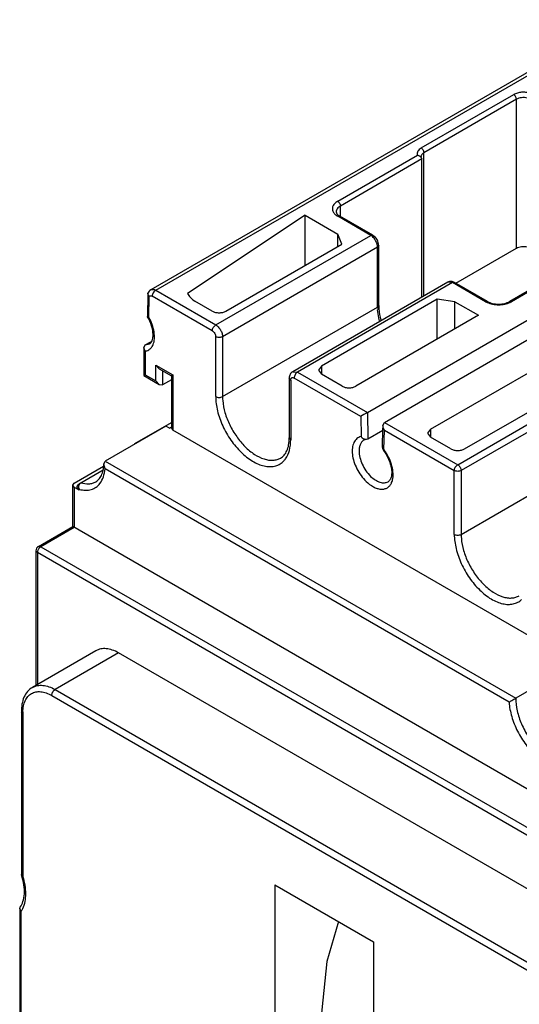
# Model space of a CAD drawing. Header units: millimetres. Extents: x 20 to 157, y 25 to 222.
# Tile 2 of 5: x 20 to 72, y 120 to 222. Entities that reach past the tile are written whole.
import ezdxf

# ---------------------------------------------------------------- set-up
doc = ezdxf.new("R2010")
doc.units = ezdxf.units.MM
doc.header["$LTSCALE"] = 16.076657
doc.layers.get('0').update_dxf_attribs({"linetype": 'CONTINUOUS'})

msp = doc.modelspace()

# ---------------------------------------------------------------- linework, layer by layer
at = {"color": 7, "linetype": 'Continuous'}
for p, q in [((82.34, 222.21), (33.84, 194.21)), ((34.34, 194.16), (76.59, 218.55)), ((61.87, 208.91), (71.47, 214.45)), ((71.75, 213.96), (62.15, 208.42)), ((71.75, 198.53), (71.75, 213.96)), ((56.29, 181.48), (104.8, 209.49)), ((58.06, 180.46), (106.56, 208.47)), ((62.15, 193.57), (62.15, 208.42)), ((53.22, 203.38), (61.5, 208.16)), ((61.95, 207.77), (53.5, 202.89)), ((61.89, 207.93), (61.95, 207.77)), ((61.95, 193.45), (61.95, 207.77)), ((53.5, 201.8), (53.5, 202.89)), ((49.84, 201.94), (37.62, 193.83)), ((49.84, 196.74), (49.84, 201.94)), ((49.84, 201.94), (53.22, 199.99)), ((53.42, 201.85), (53.22, 201.83)), ((56.65, 199.85), (53.22, 201.83)), ((56.85, 199.87), (53.42, 201.85)), ((40.56, 190.56), (56.65, 199.85)), ((53.22, 198.69), (53.22, 199.99)), ((53.64, 198.93), (53.22, 199.99)), ((56.65, 199.85), (56.85, 199.87)), ((57.36, 198.63), (41.27, 189.34)), ((41.62, 191.99), (53.64, 198.93)), ((57.47, 198.79), (57.36, 198.63)), ((57.36, 192.42), (57.36, 198.63)), ((57.47, 192.58), (57.47, 198.79)), ((65.46, 194.9), (71.75, 198.53)), ((79.44, 197.84), (71.05, 192.99)), ((79.53, 197.75), (71.25, 192.97)), ((34.34, 194.16), (40.56, 190.56)), ((64.63, 195), (48.55, 185.71)), ((65.13, 194.95), (49.05, 185.66)), ((65.13, 194.95), (64.63, 195)), ((65.33, 194.97), (65.13, 194.95)), ((68.56, 192.97), (65.13, 194.95)), ((68.76, 192.99), (65.33, 194.97)), ((33.52, 193.77), (33.48, 191.44)), ((33.52, 193.77), (33.53, 193.84)), ((33.66, 193.5), (33.52, 193.77)), ((33.63, 191.35), (33.66, 193.5)), ((40.21, 189.95), (33.98, 193.55)), ((40.21, 191.99), (38.39, 193.04)), ((63.54, 193.22), (51.52, 186.28)), ((63.54, 189.09), (63.54, 193.22)), ((65.38, 192.97), (63.54, 193.22)), ((65.38, 190.16), (65.38, 192.97)), ((65.38, 192.97), (67.82, 191.56)), ((68.56, 192.97), (68.76, 192.99)), ((71.05, 192.99), (71.25, 192.97)), ((41.27, 183.13), (57.36, 192.42)), ((57.36, 192.42), (57.47, 192.58)), ((33.49, 191.41), (33.48, 191.44)), ((33.63, 191.35), (33.49, 191.41)), ((67.82, 191.56), (55.09, 184.22)), ((40.56, 183.13), (40.56, 189.34)), ((41.27, 189.34), (41.27, 183.13)), ((33.1, 188.2), (33.24, 188.48)), ((33.1, 188.2), (33.1, 185.31)), ((33.24, 187.83), (33.1, 188.2)), ((33.24, 188.48), (33.83, 188.81)), ((33.24, 188.48), (33.7, 188.59)), ((33.24, 187.83), (33.24, 185.4)), ((62.84, 179.75), (75.56, 187.09)), ((34.36, 184.76), (34.36, 186.39)), ((34.36, 186.39), (34.71, 186.02)), ((34.36, 186.39), (36.12, 185.37)), ((34.71, 186.02), (35.98, 185.28)), ((51.52, 186.28), (51.23, 185.87)), ((51.23, 185.87), (51.52, 185.46)), ((51.52, 186.28), (51.52, 185.46)), ((33.24, 185.4), (33.1, 185.31)), ((33.1, 185.31), (34.71, 184.38)), ((33.24, 185.4), (34.36, 184.76)), ((35.06, 185.81), (35.06, 184.35)), ((35.98, 184.88), (35.06, 184.35)), ((36.12, 185.37), (35.98, 185.28)), ((35.98, 185.28), (35.98, 179.86)), ((36.12, 185.37), (36.12, 179.65)), ((48.19, 185.05), (48.19, 178.85)), ((48.34, 184.85), (48.19, 185.05)), ((48.34, 184.85), (48.34, 178.64)), ((48.55, 185.71), (49.05, 185.66)), ((55.6, 181.07), (48.69, 185.05)), ((49.05, 185.66), (56.29, 181.48)), ((53.68, 184.22), (51.52, 185.46)), ((65.66, 176.07), (81.75, 185.36)), ((34.36, 184.76), (34.71, 184.38)), ((34.71, 184.38), (35.06, 184.35)), ((82.1, 184.75), (66.02, 175.46)), ((66.37, 177.7), (78.39, 184.64)), ((55.6, 181.07), (55.64, 178.98)), ((56.29, 181.48), (56.35, 178.75)), ((35.4, 180.07), (29.1, 176.44)), ((32.18, 178.25), (35.98, 180.45)), ((35.77, 179.86), (35.4, 180.07)), ((35.77, 179.86), (35.98, 179.98)), ((35.98, 179.86), (36.12, 179.65)), ((57.86, 177.85), (57.91, 179.85)), ((57.91, 180.14), (58.06, 180.46)), ((57.91, 180.14), (57.91, 179.85)), ((58.06, 179.64), (57.91, 179.85)), ((58.06, 180.46), (65.66, 176.07)), ((62.84, 179.75), (62.54, 179.34)), ((62.84, 179.75), (62.84, 178.93)), ((77.97, 155.49), (36.12, 179.65)), ((48.19, 178.85), (48.34, 178.64)), ((55.95, 178.64), (56.2, 178.71)), ((56.2, 178.71), (56.35, 178.75)), ((56.35, 178.75), (57.9, 179.64)), ((58.01, 177.64), (58.06, 179.64)), ((58.06, 179.64), (65.31, 175.46)), ((62.54, 179.34), (62.84, 178.93)), ((64.96, 177.7), (62.84, 178.93)), ((32.18, 178.22), (32.18, 178.25)), ((32.21, 178.24), (32.18, 178.25)), ((57.86, 177.85), (58.01, 177.64)), ((66.02, 168.84), (82.1, 178.13)), ((58.01, 177.64), (57.96, 177.54)), ((25.89, 174.16), (28.93, 175.91)), ((28.96, 176.13), (29.1, 176.44)), ((29.09, 175.63), (28.96, 176.13)), ((70.99, 151.44), (29.09, 175.63)), ((29.1, 176.44), (71.68, 151.86)), ((26.57, 174.19), (28.88, 175.53)), ((65.31, 168.84), (65.31, 175.46)), ((66.02, 175.46), (66.02, 168.84)), ((25.74, 173.95), (25.89, 174.16)), ((25.74, 169.65), (25.74, 173.95)), ((25.89, 173.75), (25.74, 173.95)), ((25.89, 173.75), (25.89, 169.56)), ((25.89, 173.75), (26.37, 173.47)), ((26.53, 174.16), (26.22, 173.91)), ((26.53, 174.16), (26.57, 174.19)), ((26.37, 173.47), (26.42, 173.51)), ((22.17, 167.59), (25.74, 169.65)), ((25.89, 169.56), (22.42, 167.56)), ((99.94, 126.81), (25.74, 169.65)), ((22.17, 167.59), (22.42, 167.56)), ((22.42, 167.56), (95.77, 125.22)), ((21.92, 167.15), (21.92, 153.18)), ((22.07, 166.95), (21.92, 167.15)), ((22.07, 166.95), (22.07, 153.27)), ((95.42, 124.6), (22.07, 166.95)), ((28.13, 156.77), (21.55, 152.97)), ((30.48, 156.55), (23.91, 152.75)), ((87.02, 123.91), (30.48, 156.55)), ((77.97, 155.49), (71.68, 151.86)), ((23.56, 152.14), (80.09, 119.5)), ((23.91, 152.75), (80.44, 120.11)), ((20.42, 150.45), (20.42, 133.56)), ((20.57, 150.25), (20.42, 150.44)), ((20.57, 150.25), (20.57, 133.42)), ((20.43, 133.53), (20.42, 133.56)), ((20.57, 133.42), (20.43, 133.53)), ((46.69, 132.5), (46.69, 104.38)), ((46.69, 132.5), (56.94, 126.58)), ((20.23, 130.03), (20.28, 130.18)), ((20.23, 130.03), (20.23, 99.81)), ((20.38, 129.74), (20.23, 130.03)), ((20.38, 99.6), (20.38, 129.74)), ((56.94, 126.58), (56.94, 89.14))]:
    msp.add_line(p, q, dxfattribs=at)
msp.add_lwpolyline([(53.3, 128.69), (52.09, 124.56), (51.11, 115.2)], dxfattribs=at)
for centre, radius, start, end in [((62.35, 192.42), 4.99, 180.0398, 183.2486), ((33.06, 188.91), 1.09, 279.4446, 285.2542), ((76.46, 146.65), 40.25, 120.0681, 121.2231), ((58.36, 177.84), 0.5, 178.6756, 216.7869), ((54.05, 174.67), 4.95, 36.0847, 36.7861), ((22.42, 167.15), 0.5, 119.9999, 180), ((24.64, 150.38), 4.07, 179.2994, 181.8273), ((18.59, 130.99), 2.18, 325.1044, 330.3987), ((18.41, 131.09), 2.38, 330.3799, 334.0685)]:
    msp.add_arc(centre, radius, start, end, dxfattribs=at)
msp.add_ellipse((26.72, 173.68), major_axis=(0.575, -0.121), ratio=0.541841, start_param=2.732491, end_param=4.168366, dxfattribs=at)
for points, knots in [([(73.17, 214.58), (73.03, 214.62), (72.74, 214.69), (72.29, 214.7), (71.86, 214.62), (71.59, 214.52), (71.47, 214.45)], [0, 0, 0, 0, 0.25106, 0.513549, 0.768854, 1, 1, 1, 1]), ([(71.75, 213.96), (71.75, 214.06), (71.69, 214.25), (71.56, 214.4), (71.47, 214.45)], [0, 0, 0, 0, 0.500001, 1, 1, 1, 1]), ([(72.88, 214.08), (72.68, 214.13), (72.38, 214.15), (72, 214.08), (71.83, 214.01), (71.75, 213.96)], [0, 0, 0, 0, 0.516728, 0.770165, 1, 1, 1, 1]), ([(61.87, 208.91), (61.79, 208.86), (61.66, 208.77), (61.51, 208.58), (61.45, 208.36), (61.47, 208.22), (61.5, 208.16)], [0, 0, 0, 0, 0.293711, 0.548571, 0.776079, 1, 1, 1, 1]), ([(62.15, 208.42), (62.11, 208.39), (62.03, 208.34), (61.94, 208.24), (61.88, 208.13), (61.86, 208.05), (61.86, 208.01)], [0, 0, 0, 0, 0.289074, 0.548991, 0.782252, 1, 1, 1, 1]), ([(61.87, 208.91), (61.96, 208.86), (62.09, 208.71), (62.15, 208.52), (62.15, 208.42)], [0, 0, 0, 0, 0.499999, 1, 1, 1, 1]), ([(61.5, 208.16), (61.57, 208.15), (61.72, 208.1), (61.85, 208), (61.89, 207.93)], [0, 0, 0, 0, 0.507634, 1, 1, 1, 1]), ([(53.22, 203.38), (53.09, 203.31), (52.87, 203.15), (52.69, 202.86), (52.66, 202.63), (52.68, 202.39), (52.77, 202.23), (52.84, 202.14)], [0, 0, 0, 0, 0.290417, 0.535017, 0.647771, 0.759897, 1, 1, 1, 1]), ([(53.22, 203.38), (53.3, 203.33), (53.44, 203.18), (53.5, 202.99), (53.5, 202.89)], [0, 0, 0, 0, 0.499999, 1, 1, 1, 1]), ([(53.5, 202.89), (53.44, 202.85), (53.32, 202.77), (53.17, 202.62), (53.08, 202.46), (53.06, 202.34), (53.06, 202.28)], [0, 0, 0, 0, 0.289537, 0.549109, 0.782251, 1, 1, 1, 1]), ([(53.06, 202.28), (53.06, 202.21), (53.12, 202.09), (53.25, 201.96), (53.36, 201.89), (53.42, 201.85)], [0, 0, 0, 0, 0.347533, 0.632212, 1, 1, 1, 1]), ([(52.84, 202.14), (52.87, 202.11), (52.98, 201.99), (53.11, 201.89), (53.22, 201.83)], [0, 0, 0, 0, 0.232757, 1, 1, 1, 1]), ([(57.15, 199.32), (57.12, 199.37), (57.01, 199.55), (56.86, 199.7), (56.74, 199.79)], [0, 0, 0, 0, 0.261793, 1, 1, 1, 1]), ([(57.47, 198.79), (57.47, 199), (57.34, 199.43), (57.03, 199.76), (56.85, 199.87)], [0, 0, 0, 0, 0.500033, 1, 1, 1, 1]), ([(57.35, 198.73), (57.34, 198.78), (57.31, 198.99), (57.23, 199.18), (57.15, 199.32)], [0, 0, 0, 0, 0.235234, 1, 1, 1, 1]), ([(71.75, 198.53), (71.83, 198.57), (72, 198.64), (72.38, 198.72), (72.68, 198.7), (72.88, 198.65)], [0, 0, 0, 0, 0.229845, 0.483272, 1, 1, 1, 1]), ([(65.33, 194.97), (65.23, 195.03), (65.05, 195.09), (64.8, 195.08), (64.69, 195.03), (64.63, 195)], [0, 0, 0, 0, 0.499961, 0.749217, 1, 1, 1, 1]), ([(33.84, 194.21), (33.77, 194.17), (33.64, 194.06), (33.56, 193.92), (33.53, 193.84)], [0, 0, 0, 0, 0.501141, 1, 1, 1, 1]), ([(33.84, 194.21), (33.87, 194.23), (33.94, 194.25), (34.12, 194.26), (34.25, 194.21), (34.34, 194.16)], [0, 0, 0, 0, 0.21833, 0.452186, 1, 1, 1, 1]), ([(34.34, 194.16), (34.29, 194.13), (34.19, 194.05), (34.08, 193.9), (34, 193.73), (33.98, 193.6), (33.98, 193.55)], [0, 0, 0, 0, 0.237167, 0.499849, 0.762691, 1, 1, 1, 1]), ([(33.66, 193.5), (33.67, 193.51), (33.69, 193.54), (33.72, 193.56), (33.74, 193.58)], [0, 0, 0, 0, 0.26177, 1, 1, 1, 1]), ([(33.74, 193.58), (33.78, 193.59), (33.86, 193.6), (33.94, 193.57), (33.98, 193.55)], [0, 0, 0, 0, 0.450675, 1, 1, 1, 1]), ([(37.62, 193.83), (37.71, 193.68), (37.93, 193.38), (38.22, 193.14), (38.39, 193.04)], [0, 0, 0, 0, 0.468222, 1, 1, 1, 1]), ([(68.56, 192.97), (68.57, 192.97), (68.62, 192.94), (68.67, 192.91), (68.71, 192.9)], [0, 0, 0, 0, 0.245029, 1, 1, 1, 1]), ([(68.76, 192.99), (68.92, 192.9), (69.3, 192.77), (69.91, 192.7), (70.51, 192.77), (70.89, 192.9), (71.05, 192.99)], [0, 0, 0, 0, 0.231981, 0.49999, 0.768007, 1, 1, 1, 1]), ([(71.1, 192.9), (71.12, 192.9), (71.17, 192.93), (71.21, 192.95), (71.25, 192.97)], [0, 0, 0, 0, 0.254937, 1, 1, 1, 1]), ([(40.21, 191.99), (40.31, 191.93), (40.54, 191.85), (40.92, 191.81), (41.29, 191.85), (41.52, 191.93), (41.62, 191.99)], [0, 0, 0, 0, 0.237244, 0.500001, 0.762757, 1, 1, 1, 1]), ([(57.55, 190.99), (57.52, 191.09), (57.43, 191.47), (57.38, 191.85), (57.36, 192.14)], [0, 0, 0, 0, 0.259549, 1, 1, 1, 1]), ([(57.47, 192.58), (57.47, 192.46), (57.49, 191.95), (57.58, 191.45), (57.68, 191.07)], [0, 0, 0, 0, 0.234551, 1, 1, 1, 1]), ([(68.71, 192.9), (68.89, 192.81), (69.28, 192.69), (69.91, 192.63), (70.53, 192.69), (70.93, 192.81), (71.1, 192.9)], [0, 0, 0, 0, 0.240454, 0.500001, 0.759547, 1, 1, 1, 1]), ([(33.7, 188.59), (33.75, 188.62), (33.86, 188.72), (33.98, 188.93), (34.06, 189.22), (34.09, 189.75), (33.94, 190.52), (33.67, 191.12), (33.49, 191.41)], [0, 0, 0, 0, 0.060378, 0.137135, 0.236732, 0.359747, 0.6596, 1, 1, 1, 1]), ([(34.07, 188.53), (34.15, 188.72), (34.24, 189.16), (34.19, 189.86), (33.99, 190.62), (33.77, 191.11), (33.63, 191.35)], [0, 0, 0, 0, 0.206946, 0.447489, 0.715788, 1, 1, 1, 1]), ([(40.21, 189.95), (40.21, 190.01), (40.23, 190.13), (40.31, 190.3), (40.42, 190.45), (40.51, 190.53), (40.56, 190.56)], [0, 0, 0, 0, 0.23722, 0.500002, 0.762783, 1, 1, 1, 1]), ([(40.21, 189.95), (40.26, 189.92), (40.35, 189.84), (40.46, 189.69), (40.54, 189.52), (40.56, 189.4), (40.56, 189.34)], [0, 0, 0, 0, 0.237243, 0.499999, 0.762756, 1, 1, 1, 1]), ([(40.56, 190.56), (40.66, 190.51), (40.85, 190.35), (41.07, 190.04), (41.23, 189.7), (41.27, 189.45), (41.27, 189.34)], [0, 0, 0, 0, 0.237218, 0.499999, 0.762781, 1, 1, 1, 1]), ([(41.27, 189.34), (41.22, 189.31), (41.1, 189.27), (40.92, 189.25), (40.73, 189.27), (40.61, 189.31), (40.56, 189.34)], [0, 0, 0, 0, 0.237218, 0.499999, 0.762781, 1, 1, 1, 1]), ([(33.35, 187.85), (33.37, 187.86), (33.47, 187.89), (33.56, 187.93), (33.62, 187.97)], [0, 0, 0, 0, 0.252511, 1, 1, 1, 1]), ([(33.62, 187.97), (33.65, 187.99), (33.77, 188.07), (33.88, 188.19), (33.94, 188.28)], [0, 0, 0, 0, 0.245333, 1, 1, 1, 1]), ([(33.94, 188.28), (33.95, 188.3), (34, 188.38), (34.05, 188.46), (34.07, 188.53)], [0, 0, 0, 0, 0.243251, 1, 1, 1, 1]), ([(48.55, 185.71), (48.49, 185.68), (48.39, 185.6), (48.24, 185.38), (48.19, 185.18), (48.19, 185.05)], [0, 0, 0, 0, 0.251838, 0.502291, 1, 1, 1, 1]), ([(48.34, 184.85), (48.34, 184.86), (48.34, 184.91), (48.35, 184.96), (48.37, 184.99)], [0, 0, 0, 0, 0.270525, 1, 1, 1, 1]), ([(48.37, 184.99), (48.37, 185), (48.39, 185.03), (48.42, 185.06), (48.44, 185.08)], [0, 0, 0, 0, 0.266425, 1, 1, 1, 1]), ([(48.44, 185.08), (48.48, 185.1), (48.57, 185.11), (48.65, 185.08), (48.69, 185.05)], [0, 0, 0, 0, 0.449211, 1, 1, 1, 1]), ([(49.05, 185.66), (49, 185.64), (48.9, 185.56), (48.79, 185.4), (48.72, 185.23), (48.69, 185.11), (48.69, 185.05)], [0, 0, 0, 0, 0.237167, 0.499849, 0.762691, 1, 1, 1, 1]), ([(53.68, 184.22), (53.78, 184.16), (54.01, 184.07), (54.39, 184.03), (54.76, 184.07), (54.99, 184.16), (55.09, 184.22)], [0, 0, 0, 0, 0.237244, 0.500001, 0.762757, 1, 1, 1, 1]), ([(40.56, 183.13), (40.61, 183.1), (40.73, 183.06), (40.92, 183.04), (41.1, 183.06), (41.22, 183.1), (41.27, 183.13)], [0, 0, 0, 0, 0.237219, 0.500001, 0.762782, 1, 1, 1, 1]), ([(40.56, 183.13), (40.56, 182.64), (40.71, 181.59), (41.25, 180.06), (42.08, 178.6), (43.13, 177.35), (44.13, 176.55), (44.97, 176.12), (45.56, 175.92), (46.13, 175.85), (46.66, 175.89), (47.14, 176.07), (47.42, 176.26), (47.54, 176.37)], [0, 0, 0, 0, 0.131263, 0.275964, 0.425663, 0.570854, 0.702966, 0.76235, 0.816824, 0.866662, 0.912731, 0.956525, 1, 1, 1, 1]), ([(41.27, 183.13), (41.27, 183.1), (41.27, 182.96), (41.28, 182.82), (41.29, 182.72)], [0, 0, 0, 0, 0.245579, 1, 1, 1, 1]), ([(41.29, 182.72), (41.32, 182.29), (41.5, 181.42), (41.99, 180.16), (42.7, 178.97), (43.56, 177.93), (44.52, 177.13), (45.38, 176.7), (46.04, 176.54), (46.5, 176.52), (46.93, 176.58), (47.19, 176.69), (47.3, 176.76)], [0, 0, 0, 0, 0.133393, 0.277249, 0.424448, 0.567269, 0.698746, 0.814047, 0.865331, 0.912744, 0.957185, 1, 1, 1, 1]), ([(57.96, 179.87), (57.95, 179.89), (57.92, 179.98), (57.91, 180.07), (57.91, 180.14)], [0, 0, 0, 0, 0.254792, 1, 1, 1, 1]), ([(47.3, 176.76), (47.44, 176.84), (47.7, 177.06), (47.98, 177.53), (48.16, 178.14), (48.19, 178.6), (48.19, 178.85)], [0, 0, 0, 0, 0.197238, 0.42231, 0.688635, 1, 1, 1, 1]), ([(55.64, 178.98), (55.49, 178.94), (55.18, 178.8), (54.86, 178.36), (54.71, 177.79), (54.72, 177.11), (54.88, 176.38), (55.19, 175.63), (55.62, 174.94), (55.97, 174.52), (56.16, 174.34)], [0, 0, 0, 0, 0.088094, 0.180513, 0.28721, 0.411474, 0.55113, 0.70066, 0.852833, 1, 1, 1, 1]), ([(55.64, 178.98), (55.68, 178.94), (55.83, 178.79), (56.04, 178.7), (56.2, 178.71)], [0, 0, 0, 0, 0.255567, 1, 1, 1, 1]), ([(47.81, 176.69), (47.99, 176.94), (48.27, 177.59), (48.34, 178.28), (48.34, 178.64)], [0, 0, 0, 0, 0.462554, 1, 1, 1, 1]), ([(55.95, 178.63), (55.86, 178.59), (55.71, 178.46), (55.55, 178.19), (55.45, 177.86), (55.43, 177.62), (55.43, 177.49)], [0, 0, 0, 0, 0.217786, 0.450901, 0.710313, 1, 1, 1, 1]), ([(64.96, 177.7), (65.06, 177.65), (65.29, 177.56), (65.66, 177.52), (66.04, 177.56), (66.27, 177.65), (66.37, 177.7)], [0, 0, 0, 0, 0.237244, 0.500001, 0.762757, 1, 1, 1, 1]), ([(47.54, 176.37), (47.56, 176.4), (47.66, 176.49), (47.75, 176.6), (47.81, 176.69)], [0, 0, 0, 0, 0.246239, 1, 1, 1, 1]), ([(55.43, 177.49), (55.43, 177.26), (55.5, 176.79), (55.74, 176.09), (56.12, 175.43), (56.45, 175.04), (56.63, 174.86)], [0, 0, 0, 0, 0.229914, 0.483409, 0.745645, 1, 1, 1, 1]), ([(57.96, 177.54), (58.2, 177.23), (58.48, 176.72), (58.72, 176.01), (58.82, 175.51), (58.83, 175.07), (58.76, 174.75), (58.68, 174.55), (58.59, 174.42), (58.51, 174.34), (58.45, 174.3)], [0, 0, 0, 0, 0.330426, 0.488861, 0.634343, 0.761021, 0.863638, 0.905563, 0.941273, 1, 1, 1, 1]), ([(58.93, 174.65), (58.97, 174.87), (58.97, 175.37), (58.81, 176.12), (58.5, 176.88), (58.21, 177.36), (58.05, 177.59)], [0, 0, 0, 0, 0.217924, 0.464478, 0.729626, 1, 1, 1, 1]), ([(28.14, 174.3), (28.25, 174.37), (28.48, 174.56), (28.74, 174.97), (28.91, 175.51), (28.95, 175.91), (28.96, 176.13)], [0, 0, 0, 0, 0.197703, 0.422843, 0.688828, 1, 1, 1, 1]), ([(28.56, 174.13), (28.71, 174.33), (28.96, 174.82), (29.06, 175.35), (29.09, 175.63)], [0, 0, 0, 0, 0.467987, 1, 1, 1, 1]), ([(65.31, 175.46), (65.31, 175.52), (65.33, 175.64), (65.41, 175.81), (65.52, 175.96), (65.61, 176.04), (65.66, 176.07)], [0, 0, 0, 0, 0.23722, 0.500002, 0.762783, 1, 1, 1, 1]), ([(65.66, 176.07), (65.71, 176.04), (65.81, 175.96), (65.92, 175.81), (66, 175.64), (66.02, 175.52), (66.02, 175.46)], [0, 0, 0, 0, 0.237218, 0.499999, 0.762781, 1, 1, 1, 1]), ([(56.63, 174.86), (56.78, 174.72), (57.08, 174.48), (57.56, 174.23), (58.04, 174.16), (58.33, 174.24), (58.45, 174.3)], [0, 0, 0, 0, 0.304048, 0.570831, 0.798586, 1, 1, 1, 1]), ([(58.75, 174.09), (58.77, 174.13), (58.86, 174.31), (58.91, 174.5), (58.93, 174.65)], [0, 0, 0, 0, 0.23563, 1, 1, 1, 1]), ([(66.02, 175.46), (65.97, 175.43), (65.85, 175.39), (65.66, 175.37), (65.48, 175.39), (65.36, 175.43), (65.31, 175.46)], [0, 0, 0, 0, 0.237218, 0.499999, 0.762781, 1, 1, 1, 1]), ([(26.42, 173.51), (26.37, 173.62), (26.34, 173.86), (26.44, 174.09), (26.53, 174.16)], [0, 0, 0, 0, 0.523748, 1, 1, 1, 1]), ([(26.42, 173.51), (26.63, 173.46), (27.04, 173.4), (27.64, 173.47), (28.17, 173.71), (28.44, 173.98), (28.56, 174.13)], [0, 0, 0, 0, 0.273237, 0.522258, 0.759155, 1, 1, 1, 1]), ([(26.57, 174.19), (26.84, 174.11), (27.26, 174.05), (27.79, 174.14), (28.03, 174.24), (28.14, 174.3)], [0, 0, 0, 0, 0.528486, 0.768359, 1, 1, 1, 1]), ([(56.16, 174.34), (56.39, 174.12), (56.75, 173.84), (57.28, 173.6), (57.65, 173.52), (57.99, 173.53), (58.31, 173.63), (58.57, 173.82), (58.7, 174), (58.75, 174.09)], [0, 0, 0, 0, 0.311052, 0.447695, 0.570941, 0.682775, 0.787415, 0.891008, 1, 1, 1, 1]), ([(65.31, 168.84), (65.31, 168.35), (65.46, 167.3), (66, 165.77), (66.83, 164.32), (67.88, 163.07), (68.88, 162.26), (69.72, 161.83), (70.31, 161.64), (70.88, 161.56), (71.41, 161.61), (71.89, 161.78), (72.17, 161.97), (72.29, 162.09)], [0, 0, 0, 0, 0.131263, 0.275964, 0.425663, 0.570854, 0.702966, 0.76235, 0.816824, 0.866662, 0.912731, 0.956525, 1, 1, 1, 1]), ([(65.31, 168.84), (65.36, 168.82), (65.48, 168.77), (65.66, 168.75), (65.85, 168.77), (65.97, 168.82), (66.02, 168.84)], [0, 0, 0, 0, 0.237219, 0.500001, 0.762782, 1, 1, 1, 1]), ([(66.02, 168.84), (66.02, 168.81), (66.02, 168.67), (66.03, 168.53), (66.04, 168.43)], [0, 0, 0, 0, 0.245579, 1, 1, 1, 1]), ([(22.31, 167.47), (22.3, 167.46), (22.25, 167.41), (22.2, 167.35), (22.17, 167.3)], [0, 0, 0, 0, 0.243047, 1, 1, 1, 1]), ([(22.42, 167.56), (22.41, 167.55), (22.37, 167.53), (22.34, 167.5), (22.31, 167.47)], [0, 0, 0, 0, 0.236441, 1, 1, 1, 1]), ([(66.04, 168.43), (66.07, 168.01), (66.24, 167.13), (66.74, 165.87), (67.45, 164.68), (68.31, 163.64), (69.27, 162.85), (70.13, 162.41), (70.79, 162.25), (71.25, 162.23), (71.68, 162.3), (71.94, 162.41), (72.05, 162.47)], [0, 0, 0, 0, 0.133393, 0.277249, 0.424448, 0.567269, 0.698746, 0.814047, 0.865331, 0.912744, 0.957185, 1, 1, 1, 1]), ([(22.09, 167.09), (22.09, 167.08), (22.08, 167.03), (22.07, 166.98), (22.07, 166.95)], [0, 0, 0, 0, 0.262955, 1, 1, 1, 1]), ([(22.17, 167.3), (22.16, 167.28), (22.13, 167.21), (22.1, 167.14), (22.09, 167.09)], [0, 0, 0, 0, 0.255502, 1, 1, 1, 1]), ([(30.48, 156.55), (30.28, 156.67), (29.87, 156.86), (29.23, 157.01), (28.64, 156.99), (28.29, 156.86), (28.13, 156.77)], [0, 0, 0, 0, 0.28917, 0.548362, 0.781706, 1, 1, 1, 1]), ([(21.55, 152.97), (21.71, 153.06), (22.07, 153.19), (22.66, 153.21), (23.29, 153.06), (23.7, 152.87), (23.91, 152.75)], [0, 0, 0, 0, 0.218297, 0.451643, 0.710833, 1, 1, 1, 1]), ([(21.55, 152.97), (21.36, 152.86), (21.01, 152.56), (20.64, 151.95), (20.44, 151.22), (20.41, 150.71), (20.42, 150.44)], [0, 0, 0, 0, 0.231187, 0.470158, 0.724619, 1, 1, 1, 1]), ([(20.57, 150.43), (20.57, 150.64), (20.61, 151.04), (20.78, 151.59), (21.06, 152.04), (21.44, 152.36), (21.91, 152.53), (22.44, 152.55), (23.01, 152.41), (23.37, 152.24), (23.56, 152.14)], [0, 0, 0, 0, 0.144435, 0.273777, 0.390336, 0.499495, 0.608749, 0.72557, 0.855317, 1, 1, 1, 1]), ([(23.56, 152.14), (23.56, 152.2), (23.58, 152.32), (23.65, 152.49), (23.76, 152.64), (23.86, 152.72), (23.91, 152.75)], [0, 0, 0, 0, 0.237776, 0.500582, 0.763071, 1, 1, 1, 1]), ([(70.99, 151.44), (71.09, 151.51), (71.32, 151.65), (71.55, 151.78), (71.68, 151.86)], [0, 0, 0, 0, 0.442134, 1, 1, 1, 1]), ([(70.99, 151.44), (71.02, 150.94), (71.23, 149.9), (71.83, 148.4), (72.7, 147), (73.75, 145.81), (74.74, 145.05), (75.56, 144.65), (76.14, 144.47), (76.7, 144.4), (77.22, 144.45), (77.69, 144.62), (77.96, 144.81), (78.08, 144.91)], [0, 0, 0, 0, 0.135352, 0.281789, 0.431177, 0.574785, 0.704994, 0.76358, 0.817465, 0.866956, 0.912882, 0.956633, 1, 1, 1, 1]), ([(71.68, 151.86), (71.68, 151.42), (71.8, 150.5), (72.26, 149.15), (72.96, 147.84), (73.86, 146.69), (74.88, 145.8), (75.79, 145.29), (76.51, 145.1), (77.01, 145.07), (77.47, 145.13), (77.74, 145.25), (77.87, 145.32)], [0, 0, 0, 0, 0.128689, 0.270271, 0.41743, 0.561775, 0.695446, 0.812712, 0.864674, 0.91251, 0.957139, 1, 1, 1, 1]), ([(20.28, 130.18), (20.41, 130.35), (20.62, 130.8), (20.75, 131.6), (20.69, 132.54), (20.53, 133.19), (20.43, 133.53)], [0, 0, 0, 0, 0.187207, 0.418738, 0.692626, 1, 1, 1, 1]), ([(20.56, 130.05), (20.78, 130.51), (20.91, 131.35), (20.81, 132.49), (20.66, 133.1), (20.57, 133.42)], [0, 0, 0, 0, 0.448911, 0.713655, 1, 1, 1, 1])]:
    msp.add_open_spline(points, degree=3, knots=knots, dxfattribs=at)
for points in [[(56.74, 199.79), (56.71, 199.81), (56.68, 199.83), (56.65, 199.85)], [(57.36, 198.63), (57.36, 198.66), (57.35, 198.7), (57.35, 198.73)], [(58.06, 179.64), (58.01, 179.72), (57.98, 179.79), (57.96, 179.87)]]:
    msp.add_open_spline(points, degree=3, dxfattribs=at)

doc.saveas('drawing.dxf')
